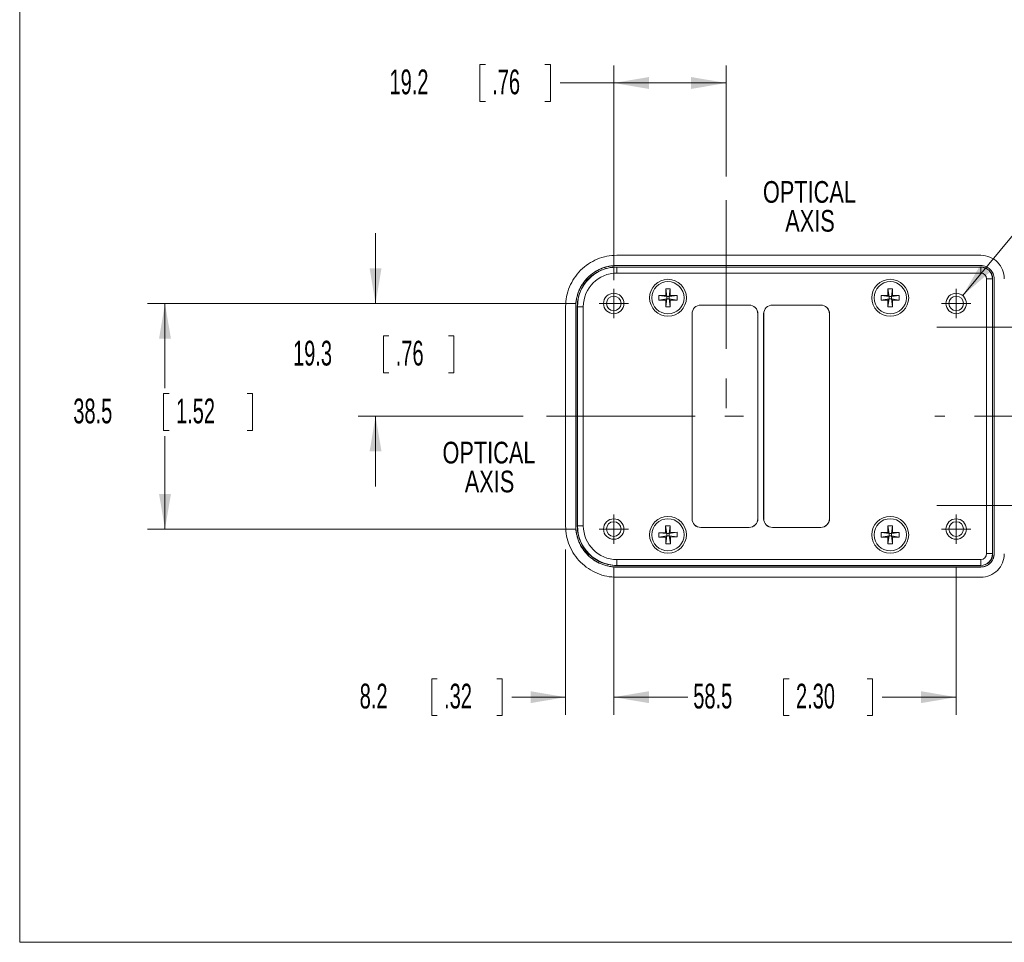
# Model space of a CAD drawing. Header units: millimetres. Extents: x 10 to 272, y 8 to 208.
# Tile 1 of 25: x 10 to 94, y 8 to 87. Entities that reach past the tile are written whole.
import ezdxf

# ---------------------------------------------------------------- set-up
doc = ezdxf.new("R2010")
doc.units = ezdxf.units.MM
doc.linetypes.add('CENTERX2', pattern=[20.32, 12.7, -2.54, 2.54, -2.54])
doc.styles.add('SLDTEXTSTYLE0', font='TXT', dxfattribs={"width": 0.75})
doc.styles.add('SLDTEXTSTYLE1', font='TXT', dxfattribs={"width": 0.605})
doc.dimstyles.new('SLDDIMSTYLE1', dxfattribs={"dimtxt": 2.054655, "dimasz": 3, "dimexe": 0, "dimexo": 0.0625, "dimgap": 0.513664, "dimtad": 0, "dimtih": 1, "dimtoh": 1, "dimlfac": 2, "dimrnd": 1e-09, "dimzin": 12, "dimdsep": 46, "dimtxsty": 'SLDTEXTSTYLE1', "dimsah": 1, "dimcen": 0.09, "dimadec": 0, "dimazin": 3, "dimtfac": 1, "dimtofl": 0, "dimtmove": 0, "dimatfit": 3, "dimfxl": 1, "dimfrac": 2, "dimtolj": 1, "dimtzin": 12, "dimarcsym": 0})
doc.dimstyles.new('SLDDIMSTYLE2', dxfattribs={"dimtxt": 2.054655, "dimasz": 3, "dimexe": 0, "dimexo": 0.0625, "dimgap": 0.513664, "dimtad": 0, "dimtih": 1, "dimtoh": 1, "dimlfac": 2, "dimrnd": 1e-09, "dimzin": 12, "dimdsep": 46, "dimtxsty": 'SLDTEXTSTYLE1', "dimsah": 1, "dimcen": 0.09, "dimadec": 0, "dimazin": 3, "dimtfac": 1, "dimtmove": 0, "dimatfit": 0, "dimfxl": 1, "dimfrac": 2, "dimtolj": 1, "dimtzin": 12, "dimarcsym": 0})
doc.dimstyles.new('SLDDIMSTYLE3', dxfattribs={"dimtxt": 2.054655, "dimasz": 3, "dimexe": 0, "dimexo": 0.0625, "dimgap": 0.513664, "dimtad": 0, "dimtih": 1, "dimtoh": 1, "dimlfac": 2, "dimrnd": 1e-09, "dimzin": 12, "dimdsep": 46, "dimtxsty": 'SLDTEXTSTYLE1', "dimsah": 1, "dimcen": 0, "dimadec": 0, "dimazin": 3, "dimtfac": 1, "dimtofl": 0, "dimtmove": 0, "dimatfit": 3, "dimfxl": 1, "dimfrac": 2, "dimtolj": 1, "dimtzin": 12, "dimarcsym": 0})

# ---------------------------------------------------------------- blocks, each defined once
blk = doc.blocks.new('SW_NOTE_3')
at = {"color": 0, "linetype": 'Continuous', "lineweight": 0, "char_height": 1.8521, "attachment_point": 2, "style": 'SLDTEXTSTYLE0'}
for s, insert in [('OPTICAL', (5.006, 2.387)), ('AXIS', (5.056, -0.082))]:
    blk.add_mtext(s, dxfattribs=dict(at, insert=insert))
blk = doc.blocks.new('SW_NOTE_4')
at = {"color": 0, "linetype": 'Continuous', "lineweight": 0, "char_height": 1.8521, "attachment_point": 2, "style": 'SLDTEXTSTYLE0'}
for s, insert in [('OPTICAL', (5.006, 2.387)), ('AXIS', (5.056, -0.082))]:
    blk.add_mtext(s, dxfattribs=dict(at, insert=insert))
blk = doc.blocks.new('*D24')
at = {"color": 7, "linetype": 'Continuous', "lineweight": 0}
for p, q in [((49.893, 82.681), (49.423, 82.681)), ((49.423, 82.681), (49.423, 79.525)), ((54.989, 82.681), (55.459, 82.681)), ((55.459, 82.681), (55.459, 79.525)), ((60.871, 64.266), (60.871, 82.603)), ((70.486, 73.103), (70.486, 82.603)), ((60.871, 81.103), (56.282, 81.103)), ((70.486, 81.103), (60.871, 81.103)), ((49.423, 79.525), (49.893, 79.525)), ((55.459, 79.525), (54.989, 79.525))]:
    blk.add_line(p, q, dxfattribs=at)
for points in [[(60.871, 81.103), (63.871, 80.595), (63.871, 81.611)], [(70.486, 81.103), (67.486, 81.611), (67.486, 80.595)]]:
    blk.add_solid(points, dxfattribs=at)
at = {"color": 7, "linetype": 'Continuous', "lineweight": 0, "char_height": 2.1167, "attachment_point": 1, "style": 'SLDTEXTSTYLE1'}
for s, insert in [('19.2', (41.701, 82.254)), ('.76', (50.481, 82.254))]:
    blk.add_mtext(s, dxfattribs=dict(at, insert=insert))
blk = doc.blocks.new('*D27')
at = {"color": 7, "linetype": 'Continuous', "lineweight": 0}
for p, q in [((56.757, 41.254), (56.757, 27.133)), ((60.871, 39.744), (60.871, 27.133)), ((45.779, 30.21), (45.308, 30.21)), ((45.308, 30.21), (45.308, 27.055)), ((50.874, 30.21), (51.345, 30.21)), ((51.345, 30.21), (51.345, 27.055)), ((56.757, 28.633), (52.168, 28.633)), ((60.871, 28.633), (66.871, 28.633)), ((45.308, 27.055), (45.779, 27.055)), ((51.345, 27.055), (50.874, 27.055))]:
    blk.add_line(p, q, dxfattribs=at)
for points in [[(56.757, 28.633), (53.757, 29.141), (53.757, 28.125)], [(60.871, 28.633), (63.871, 28.125), (63.871, 29.141)]]:
    blk.add_solid(points, dxfattribs=at)
at = {"color": 7, "linetype": 'Continuous', "lineweight": 0, "char_height": 2.1167, "attachment_point": 1, "style": 'SLDTEXTSTYLE1'}
for s, insert in [('8.2', (39.154, 29.784, 17.7)), ('.32', (46.367, 29.784, 17.7))]:
    blk.add_mtext(s, dxfattribs=dict(at, insert=insert))
blk = doc.blocks.new('*D28')
at = {"color": 7, "linetype": 'Continuous', "lineweight": 0}
for p, q in [((60.871, 39.744), (60.871, 27.133)), ((90.142, 39.744), (90.142, 27.133)), ((75.859, 30.21), (75.389, 30.21)), ((75.389, 30.21), (75.389, 27.055)), ((82.523, 30.21), (82.993, 30.21)), ((82.993, 30.21), (82.993, 27.055)), ((60.871, 28.633), (67.197, 28.633)), ((90.142, 28.633), (83.816, 28.633)), ((75.389, 27.055), (75.859, 27.055)), ((82.993, 27.055), (82.523, 27.055))]:
    blk.add_line(p, q, dxfattribs=at)
for points in [[(60.871, 28.633), (63.871, 28.125), (63.871, 29.141)], [(90.142, 28.633), (87.142, 29.141), (87.142, 28.125)]]:
    blk.add_solid(points, dxfattribs=at)
at = {"color": 7, "linetype": 'Continuous', "lineweight": 0, "char_height": 2.1167, "attachment_point": 1, "style": 'SLDTEXTSTYLE1'}
for s, insert in [('58.5', (67.667, 29.784, 17.7)), ('2.30', (76.447, 29.784, 17.7))]:
    blk.add_mtext(s, dxfattribs=dict(at, insert=insert))
blk = doc.blocks.new('*D29')
at = {"color": 7, "linetype": 'Continuous', "lineweight": 0}
for p, q in [((57.621, 62.266), (21.009, 62.266)), ((22.509, 62.266), (22.509, 55.04)), ((22.862, 54.569), (22.392, 54.569)), ((22.392, 54.569), (22.392, 51.414)), ((29.526, 54.569), (29.996, 54.569)), ((29.996, 54.569), (29.996, 51.414)), ((22.392, 51.414), (22.862, 51.414)), ((29.996, 51.414), (29.526, 51.414)), ((22.509, 42.994), (22.509, 50.943)), ((57.621, 42.994), (21.009, 42.994))]:
    blk.add_line(p, q, dxfattribs=at)
for points in [[(22.509, 62.266), (22.001, 59.266), (23.017, 59.266)], [(22.509, 42.994), (23.017, 45.994), (22.001, 45.994)]]:
    blk.add_solid(points, dxfattribs=at)
at = {"color": 7, "linetype": 'Continuous', "lineweight": 0, "char_height": 2.1167, "attachment_point": 1, "style": 'SLDTEXTSTYLE1'}
for s, insert in [('38.5', (14.67, 54.142, 17.7)), ('1.52', (23.45, 54.142, 17.7))]:
    blk.add_mtext(s, dxfattribs=dict(at, insert=insert))
blk = doc.blocks.new('*D30')
at = {"color": 7, "linetype": 'Continuous', "lineweight": 0}
for p, q in [((40.509, 62.266), (40.509, 68.266)), ((57.621, 62.266), (39.009, 62.266)), ((41.646, 59.508), (41.176, 59.508)), ((41.176, 59.508), (41.176, 56.352)), ((46.742, 59.508), (47.212, 59.508)), ((47.212, 59.508), (47.212, 56.352)), ((41.176, 56.352), (41.646, 56.352)), ((47.212, 56.352), (46.742, 56.352)), ((53.131, 52.63), (39.009, 52.63)), ((40.509, 52.63), (40.509, 46.63))]:
    blk.add_line(p, q, dxfattribs=at)
for points in [[(40.509, 62.266), (41.017, 65.266), (40.001, 65.266)], [(40.509, 52.63), (40.001, 49.63), (41.017, 49.63)]]:
    blk.add_solid(points, dxfattribs=at)
at = {"color": 7, "linetype": 'Continuous', "lineweight": 0, "char_height": 2.1167, "attachment_point": 1, "style": 'SLDTEXTSTYLE1'}
for s, insert in [('19.3', (33.454, 59.081, 17.7)), ('.76', (42.234, 59.081, 17.7))]:
    blk.add_mtext(s, dxfattribs=dict(at, insert=insert))
blk = doc.blocks.new('SW_SYMBOL_HOLE_DEPTH')
at = {"color": 0, "linetype": 'Continuous', "lineweight": 0}
for p, q in [((0, 875), (800, 875)), ((400, 875), (400, 75)), ((100, 555), (400, 75)), ((700, 555), (400, 75))]:
    blk.add_line(p, q, dxfattribs=at)
blk = doc.blocks.new('*D31')
at = {"color": 7, "linetype": 'Continuous', "lineweight": 0}
for p, q in [((90.7, 62.94), (101.054, 75.451)), ((101.054, 75.451), (105.054, 75.451))]:
    blk.add_line(p, q, dxfattribs=at)
blk.add_solid([(90.7, 62.94), (93.004, 64.927), (92.222, 65.575)], dxfattribs=at)
at = {"color": 7, "linetype": 'Continuous', "lineweight": 0, "xscale": 0.0027285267, "yscale": 0.0027285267, "zscale": 0.0027285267}
blk.add_blockref('SW_SYMBOL_HOLE_DEPTH', (113.207, 74.179), dxfattribs=at)
at = {"color": 7, "linetype": 'Continuous', "lineweight": 0, "char_height": 2.1167, "attachment_point": 1, "style": 'SLDTEXTSTYLE1'}
for s, insert in [('4X M3', (105.054, 76.602, 17.7)), ('3.0 MAX', (116.047, 76.602, 17.7))]:
    blk.add_mtext(s, dxfattribs=dict(at, insert=insert))
blk = doc.blocks.new('SW_CENTERMARKSYMBOL_1')
at = {"color": 0, "linetype": 'Continuous', "lineweight": 0}
for q in [(0, 1.25), (-1.25, 0), (0, -1.25), (1.25, 0)]:
    blk.add_line((0, 0), q, dxfattribs=at)
blk = doc.blocks.new('SW_CENTERMARKSYMBOL_2')
at = {"color": 0, "linetype": 'Continuous', "lineweight": 0}
for q in [(0, 1.25), (-1.25, 0), (0, -1.25), (1.25, 0)]:
    blk.add_line((0, 0), q, dxfattribs=at)
blk = doc.blocks.new('SW_CENTERMARKSYMBOL_3')
at = {"color": 0, "linetype": 'Continuous', "lineweight": 0}
for q in [(0, 1.25), (-1.25, 0), (0, -1.25), (1.25, 0)]:
    blk.add_line((0, 0), q, dxfattribs=at)
blk = doc.blocks.new('SW_CENTERMARKSYMBOL_4')
at = {"color": 0, "linetype": 'Continuous', "lineweight": 0}
for q in [(0, 1.25), (-1.25, 0), (0, -1.25), (1.25, 0)]:
    blk.add_line((0, 0), q, dxfattribs=at)

msp = doc.modelspace()

# ---------------------------------------------------------------- linework, layer by layer
at = {"color": 7, "linetype": 'Continuous', "lineweight": 15}
for p, q in [((10.0878, 7.6921), (10.0878, 207.6921)), ((61.131, 66.38), (92.257, 66.38)), ((92.257, 65.5116), (61.131, 65.5116)), ((61.131, 65.505), (61.131, 65.5116)), ((92.257, 65.505), (61.131, 65.505)), ((61.1312, 65.38), (61.1444, 65.3668)), ((92.2568, 65.38), (61.1312, 65.38)), ((61.1444, 65.3668), (61.1444, 64.8669)), ((61.1444, 65.3668), (92.2436, 65.3668)), ((92.2436, 64.8669), (61.1444, 64.8669)), ((92.2436, 65.3668), (92.2568, 65.38)), ((92.2436, 65.3668), (92.2436, 64.8669)), ((92.257, 65.505), (92.257, 65.5116)), ((92.7435, 40.8931), (92.7435, 64.367)), ((93.2434, 64.367), (92.7435, 64.367)), ((93.2567, 64.3802), (93.2434, 64.367)), ((93.2434, 64.367), (93.2434, 40.8931)), ((93.2567, 40.8799), (93.2567, 64.3802)), ((93.3817, 40.8797), (93.3817, 64.3804)), ((93.3817, 64.3804), (93.3882, 64.3804)), ((93.3882, 40.8797), (93.3882, 64.3804)), ((65.3092, 63.53), (65.7042, 63.53)), ((65.3092, 62.9525), (65.3092, 63.53)), ((65.3092, 63.53), (65.4079, 62.8538)), ((65.7042, 63.53), (65.6054, 62.8538)), ((65.7042, 63.53), (65.7042, 62.9525)), ((84.3092, 63.53), (84.7042, 63.53)), ((84.3092, 62.9525), (84.3092, 63.53)), ((84.3092, 63.53), (84.4079, 62.8538)), ((84.7042, 63.53), (84.6054, 62.8538)), ((84.7042, 63.53), (84.7042, 62.9525)), ((64.7317, 62.9525), (65.3092, 62.9525)), ((64.7317, 62.5575), (64.7317, 62.9525)), ((64.7317, 62.9525), (65.4079, 62.8538)), ((64.7317, 62.5575), (65.4079, 62.6563)), ((65.3092, 62.5575), (64.7317, 62.5575)), ((65.4079, 62.8538), (65.3092, 62.9525)), ((65.3092, 62.5575), (65.4079, 62.6563)), ((65.3092, 61.98), (65.4079, 62.6563)), ((65.3092, 61.98), (65.3092, 62.5575)), ((65.4079, 62.6563), (65.4079, 62.8538)), ((65.4079, 62.8538), (65.6054, 62.8538)), ((65.6054, 62.6563), (65.4079, 62.6563)), ((66.2817, 62.9525), (65.6054, 62.8538)), ((65.7042, 62.9525), (65.6054, 62.8538)), ((65.6054, 62.8538), (65.6054, 62.6563)), ((65.6054, 62.6563), (65.7042, 62.5575)), ((65.7042, 61.98), (65.6054, 62.6563)), ((66.2817, 62.5575), (65.6054, 62.6563)), ((65.7042, 62.9525), (66.2817, 62.9525)), ((65.7042, 62.5575), (65.7042, 61.98)), ((66.2817, 62.5575), (65.7042, 62.5575)), ((66.2817, 62.9525), (66.2817, 62.5575)), ((83.7317, 62.9525), (84.3092, 62.9525)), ((83.7317, 62.5575), (83.7317, 62.9525)), ((83.7317, 62.9525), (84.4079, 62.8538)), ((83.7317, 62.5575), (84.4079, 62.6563)), ((84.3092, 62.5575), (83.7317, 62.5575)), ((84.4079, 62.8538), (84.3092, 62.9525)), ((84.3092, 61.98), (84.4079, 62.6563)), ((84.3092, 62.5575), (84.4079, 62.6563)), ((84.3092, 61.98), (84.3092, 62.5575)), ((84.4079, 62.6563), (84.4079, 62.8538)), ((84.4079, 62.8538), (84.6054, 62.8538)), ((84.6054, 62.6563), (84.4079, 62.6563)), ((85.2817, 62.9525), (84.6054, 62.8538)), ((84.7042, 62.9525), (84.6054, 62.8538)), ((84.6054, 62.8538), (84.6054, 62.6563)), ((84.7042, 61.98), (84.6054, 62.6563)), ((84.6054, 62.6563), (84.7042, 62.5575)), ((85.2817, 62.5575), (84.6054, 62.6563)), ((84.7042, 62.9525), (85.2817, 62.9525)), ((84.7042, 62.5575), (84.7042, 61.98)), ((85.2817, 62.5575), (84.7042, 62.5575)), ((85.2817, 62.9525), (85.2817, 62.5575)), ((56.7567, 43.2544), (56.7567, 62.0057)), ((57.6251, 62.0057), (57.6251, 43.2544)), ((57.6317, 62.0057), (57.6251, 62.0057)), ((57.6317, 62.0057), (57.6317, 43.2544)), ((57.7699, 61.9923), (57.7567, 62.0056)), ((57.7567, 62.0056), (57.7567, 43.2545)), ((57.7699, 43.2678), (57.7699, 61.9923)), ((58.2699, 61.9923), (57.7699, 61.9923)), ((58.2699, 61.9923), (58.2699, 43.2678)), ((65.7042, 61.98), (65.3092, 61.98)), ((72.4399, 62.1323), (68.3103, 62.1323)), ((68.3103, 62.1323), (68.3125, 62.13)), ((72.4377, 62.13), (68.3125, 62.13)), ((72.4377, 62.13), (72.4399, 62.1323)), ((78.5649, 62.1323), (74.4353, 62.1323)), ((74.4353, 62.1323), (74.4375, 62.13)), ((78.5627, 62.13), (74.4375, 62.13)), ((78.5627, 62.13), (78.5649, 62.1323)), ((84.7042, 61.98), (84.3092, 61.98)), ((67.5604, 61.3824), (67.5604, 43.8777)), ((67.5626, 61.3802), (67.5604, 61.3824)), ((67.5626, 61.3802), (67.5626, 43.8799)), ((73.1898, 61.3824), (73.1876, 61.3802)), ((73.1876, 43.8799), (73.1876, 61.3802)), ((73.1898, 43.8777), (73.1898, 61.3824)), ((73.6854, 61.3824), (73.6854, 43.8777)), ((73.6876, 61.3802), (73.6854, 61.3824)), ((73.6876, 61.3802), (73.6876, 43.8799)), ((79.3148, 61.3824), (79.3126, 61.3802)), ((79.3126, 43.8799), (79.3126, 61.3802)), ((79.3148, 43.8777), (79.3148, 61.3824)), ((67.5604, 43.8777), (67.5626, 43.8799)), ((73.1876, 43.8799), (73.1898, 43.8777)), ((73.6854, 43.8777), (73.6876, 43.8799)), ((79.3126, 43.8799), (79.3148, 43.8777)), ((57.6317, 43.2544), (57.6251, 43.2544)), ((57.7567, 43.2545), (57.7699, 43.2678)), ((58.2699, 43.2678), (57.7699, 43.2678)), ((65.2933, 43.2758), (65.6882, 43.2839)), ((65.3052, 42.6985), (65.2933, 43.2758)), ((65.2933, 43.2758), (65.4059, 42.6018)), ((65.6882, 43.2839), (65.6034, 42.6058)), ((65.6882, 43.2839), (65.7001, 42.7066)), ((68.3125, 43.13), (68.3103, 43.1278)), ((68.3103, 43.1278), (72.4399, 43.1278)), ((68.3125, 43.13), (72.4377, 43.13)), ((72.4399, 43.1278), (72.4377, 43.13)), ((74.4375, 43.13), (74.4353, 43.1278)), ((74.4353, 43.1278), (78.5649, 43.1278)), ((74.4375, 43.13), (78.5627, 43.13)), ((78.5649, 43.1278), (78.5627, 43.13)), ((84.3092, 43.28), (84.7042, 43.28)), ((84.3092, 42.7025), (84.3092, 43.28)), ((84.3092, 43.28), (84.4079, 42.6038)), ((84.7042, 43.28), (84.6054, 42.6038)), ((84.7042, 43.28), (84.7042, 42.7025)), ((64.7278, 42.6866), (65.3052, 42.6985)), ((64.7359, 42.2917), (64.7278, 42.6866)), ((64.7278, 42.6866), (65.4059, 42.6018)), ((64.7359, 42.2917), (65.41, 42.4043)), ((65.3133, 42.3035), (64.7359, 42.2917)), ((65.3052, 42.6985), (65.4059, 42.6018)), ((65.41, 42.4043), (65.3133, 42.3035)), ((65.3252, 41.7262), (65.3133, 42.3035)), ((65.3252, 41.7262), (65.41, 42.4043)), ((65.4059, 42.6018), (65.6034, 42.6058)), ((65.41, 42.4043), (65.4059, 42.6018)), ((65.6074, 42.4083), (65.41, 42.4043)), ((66.2775, 42.7184), (65.6034, 42.6058)), ((65.6034, 42.6058), (65.7001, 42.7066)), ((65.6034, 42.6058), (65.6074, 42.4083)), ((65.7201, 41.7343), (65.6074, 42.4083)), ((65.7082, 42.3116), (65.6074, 42.4083)), ((66.2856, 42.3235), (65.6074, 42.4083)), ((65.7001, 42.7066), (66.2775, 42.7184)), ((66.2856, 42.3235), (65.7082, 42.3116)), ((65.7082, 42.3116), (65.7201, 41.7343)), ((66.2775, 42.7184), (66.2856, 42.3235)), ((83.7317, 42.7025), (84.3092, 42.7025)), ((83.7317, 42.3075), (83.7317, 42.7025)), ((83.7317, 42.7025), (84.4079, 42.6038)), ((83.7317, 42.3075), (84.4079, 42.4063)), ((84.3092, 42.3075), (83.7317, 42.3075)), ((84.4079, 42.6038), (84.3092, 42.7025)), ((84.3092, 42.3075), (84.4079, 42.4063)), ((84.3092, 41.73), (84.4079, 42.4063)), ((84.3092, 41.73), (84.3092, 42.3075)), ((84.4079, 42.4063), (84.4079, 42.6038)), ((84.4079, 42.6038), (84.6054, 42.6038)), ((84.6054, 42.4063), (84.4079, 42.4063)), ((85.2817, 42.7025), (84.6054, 42.6038)), ((84.7042, 42.7025), (84.6054, 42.6038)), ((84.6054, 42.6038), (84.6054, 42.4063)), ((84.6054, 42.4063), (84.7042, 42.3075)), ((84.7042, 41.73), (84.6054, 42.4063)), ((85.2817, 42.3075), (84.6054, 42.4063)), ((84.7042, 42.7025), (85.2817, 42.7025)), ((84.7042, 42.3075), (84.7042, 41.73)), ((85.2817, 42.3075), (84.7042, 42.3075)), ((85.2817, 42.7025), (85.2817, 42.3075)), ((65.7201, 41.7343), (65.3252, 41.7262)), ((84.7042, 41.73), (84.3092, 41.73)), ((93.2434, 40.8931), (92.7435, 40.8931)), ((93.2434, 40.8931), (93.2567, 40.8799)), ((93.3817, 40.8797), (93.3882, 40.8797)), ((61.131, 39.755), (61.131, 39.7485)), ((61.131, 39.755), (92.257, 39.755)), ((61.131, 39.7485), (92.257, 39.7485)), ((61.1444, 39.8933), (61.1312, 39.88)), ((61.1312, 39.88), (92.2568, 39.88)), ((61.1444, 40.3932), (92.2436, 40.3932)), ((61.1444, 40.3932), (61.1444, 39.8933)), ((92.2436, 39.8933), (61.1444, 39.8933)), ((92.2436, 40.3932), (92.2436, 39.8933)), ((92.2568, 39.88), (92.2436, 39.8933)), ((92.257, 39.755), (92.257, 39.7485)), ((92.257, 38.88), (61.131, 38.88)), ((270.0878, 7.6921), (10.0878, 7.6921))]:
    msp.add_line(p, q, dxfattribs=at)
at = {"color": 7, "linetype": 'CENTERX2', "lineweight": 0}
for p, q in [((70.486, 71.1031), (70.486, 51.2049)), ((88.4876, 60.255), (104.4098, 60.255)), ((55.131, 52.63), (71.9588, 52.63)), ((104.4098, 52.63), (88.3088, 52.63)), ((88.4784, 45.005), (104.3086, 45.005))]:
    msp.add_line(p, q, dxfattribs=at)
at = {"color": 7, "linetype": 'Continuous', "lineweight": 15}
for centre, radius in [((65.5067, 62.755), 1.575), ((65.5067, 62.755), 1.375), ((84.5067, 62.755), 1.575), ((84.5067, 62.755), 1.375), ((60.871, 62.2657), 0.875), ((90.1423, 62.2657), 0.875), ((60.871, 62.2657), 0.625), ((90.1423, 62.2657), 0.625), ((60.871, 42.9944), 0.875), ((65.5067, 42.505), 1.575), ((65.5067, 42.505), 1.375), ((84.5067, 42.505), 1.575), ((84.5067, 42.505), 1.375), ((90.1423, 42.9944), 0.875), ((60.871, 42.9944), 0.625), ((90.1423, 42.9944), 0.625)]:
    msp.add_circle(centre, radius, dxfattribs=at)
for centre, radius, start, end in [((60.9442, 62.1925), 3.125, 114.892797, 155.107203), ((92.2434, 64.3668), 1, 0.008727, 89.991273), ((60.9442, 43.0675), 3.125, 204.892797, 245.107203), ((92.2434, 40.8933), 1, 270.008727, 359.991273)]:
    msp.add_arc(centre, radius, start, end, dxfattribs=at)
for centre, major_axis, ratio, start_param, end_param in [((61.1453, 61.9914), (-2.387, 2.387), 0.9997857, 5.4979394, 7.0684312), ((61.1322, 62.0045), (-2.3872, 2.3872), 0.9996955, 5.9592362, 6.6071344), ((61.1453, 61.9914), (-2.0336, 2.0336), 0.9996955, 5.4979394, 7.0684312), ((61.1322, 62.0045), (-2.3872, 2.3872), 0.9996955, 5.4979394, 5.9592362), ((92.2434, 64.3668), (0.3537, 0.3537), 0.9996955, 5.4979394, 7.0684312), ((92.2565, 64.3799), (0.7073, 0.7073), 0.9996955, 5.4979394, 7.0684312), ((61.1322, 62.0045), (-2.3872, 2.3872), 0.9996955, 0.3239491, 0.7852459), ((68.3105, 61.3822), (0.5305, -0.5305), 0.9996955, 2.3563468, 3.9268385), ((68.3127, 61.3799), (0.5305, -0.5305), 0.9996955, 2.3563468, 3.9268385), ((72.4375, 61.3799), (-0.5305, -0.5305), 0.9996955, 2.3563468, 3.9268385), ((72.4397, 61.3822), (-0.5305, -0.5305), 0.9996955, 2.3563468, 3.9268385), ((74.4355, 61.3822), (0.5305, -0.5305), 0.9996955, 2.3563468, 3.9268385), ((74.4377, 61.3799), (0.5305, -0.5305), 0.9996955, 2.3563468, 3.9268385), ((78.5625, 61.3799), (-0.5305, -0.5305), 0.9996955, 2.3563468, 3.9268385), ((78.5647, 61.3822), (-0.5305, -0.5305), 0.9996955, 2.3563468, 3.9268385), ((68.3105, 43.8779), (0.5305, 0.5305), 0.9996955, 2.3563468, 3.9268385), ((68.3127, 43.8802), (0.5305, 0.5305), 0.9996955, 2.3563468, 3.9268385), ((72.4375, 43.8802), (-0.5305, 0.5305), 0.9996955, 2.3563468, 3.9268385), ((72.4397, 43.8779), (-0.5305, 0.5305), 0.9996955, 2.3563468, 3.9268385), ((74.4355, 43.8779), (0.5305, 0.5305), 0.9996955, 2.3563468, 3.9268385), ((74.4377, 43.8802), (0.5305, 0.5305), 0.9996955, 2.3563468, 3.9268385), ((78.5625, 43.8802), (-0.5305, 0.5305), 0.9996955, 2.3563468, 3.9268385), ((78.5647, 43.8779), (-0.5305, 0.5305), 0.9996955, 2.3563468, 3.9268385), ((61.1322, 43.2556), (-2.3872, -2.3872), 0.9996955, 5.4979394, 5.9592362), ((61.1453, 43.2687), (2.387, 2.387), 0.9997857, 2.3563468, 3.9268385), ((61.1453, 43.2687), (-2.0336, -2.0336), 0.9996955, 5.4979394, 7.0684312), ((61.1322, 43.2556), (-2.3872, -2.3872), 0.9996955, 5.9592362, 6.6071344), ((92.2434, 40.8933), (0.3537, -0.3537), 0.9996955, 5.4979394, 7.0684312), ((92.2565, 40.8802), (0.7073, -0.7073), 0.9996955, 5.4979394, 7.0684312), ((61.1322, 43.2556), (-2.3872, -2.3872), 0.9996955, 0.3239491, 0.7852459)]:
    msp.add_ellipse(centre, major_axis=major_axis, ratio=ratio, start_param=start_param, end_param=end_param, dxfattribs=at)
for points, knots in [([(61.131, 66.38), (60.5583, 66.38), (59.986, 66.2662), (58.9279, 65.828), (58.4427, 65.5038), (57.6329, 64.694), (57.3087, 64.2088), (56.8705, 63.1508), (56.7567, 62.5785), (56.7567, 62.0057)], [5.4979394, 5.4979394, 5.4979394, 5.4979394, 5.8905624, 5.8905624, 6.2831853, 6.2831853, 6.6758082, 6.6758082, 7.0684312, 7.0684312, 7.0684312, 7.0684312]), ([(94.2567, 64.3804), (94.2567, 64.6422), (94.2046, 64.9038), (94.0043, 65.3875), (93.8561, 65.6093), (93.4859, 65.9795), (93.2641, 66.1277), (92.7805, 66.328), (92.5188, 66.38), (92.257, 66.38)], [5.4979394, 5.4979394, 5.4979394, 5.4979394, 5.8905624, 5.8905624, 6.2831853, 6.2831853, 6.6758082, 6.6758082, 7.0684312, 7.0684312, 7.0684312, 7.0684312]), ([(61.131, 65.5116), (60.8995, 65.5116), (60.6718, 65.4886), (60.3359, 65.4219), (60.2248, 65.3942), (60.0046, 65.3277), (59.8951, 65.2886), (59.5768, 65.1567), (59.3757, 65.0489), (58.9947, 64.7947), (58.8142, 64.647), (58.4909, 64.3239), (58.346, 64.1474), (58.1538, 63.8602), (58.0941, 63.7608), (57.9858, 63.5587), (57.9368, 63.4554), (57.7181, 62.9286), (57.6251, 62.4665), (57.6251, 62.0057)], [0, 0, 0, 0, 0.125, 0.125, 0.1875, 0.1875, 0.25, 0.25, 0.375, 0.375, 0.5, 0.5, 0.625, 0.625, 0.6875, 0.6875, 0.75, 0.75, 1, 1, 1, 1]), ([(57.6317, 62.0057), (57.6322, 62.0517), (57.6333, 62.1435), (57.6418, 62.281), (57.6553, 62.4182), (57.6744, 62.5551), (57.7109, 62.7587), (57.7779, 63.0261), (57.8939, 63.3497), (58.0412, 63.6604), (58.277, 64.0524), (58.6418, 64.4978), (59.0872, 64.8619), (59.4798, 65.0973), (59.7899, 65.244), (60.1135, 65.3597), (60.4107, 65.4339), (60.6747, 65.4774), (60.9025, 65.5007), (61.0548, 65.5036), (61.131, 65.505)], [0, 0, 0, 0, 0.02508838, 0.05015272, 0.0752322, 0.10036595, 0.12559284, 0.1882096, 0.25062808, 0.31300977, 0.37568859, 0.50016393, 0.62528692, 0.68766938, 0.74985344, 0.81232145, 0.87508468, 0.91682687, 0.95840583, 1, 1, 1, 1]), ([(93.3882, 64.3804), (93.3882, 64.5284), (93.3588, 64.6765), (93.2737, 64.8819), (93.2389, 64.9468), (93.1569, 65.0697), (93.1092, 65.128), (92.9528, 65.2845), (92.8268, 65.3687), (92.5548, 65.4816), (92.4064, 65.5116), (92.257, 65.5116)], [0, 0, 0, 0, 0.25, 0.25, 0.375, 0.375, 0.5, 0.5, 0.75, 0.75, 1, 1, 1, 1]), ([(56.7567, 43.2544), (56.7567, 42.6816), (56.8705, 42.1093), (57.3087, 41.0513), (57.6329, 40.5661), (58.4427, 39.7563), (58.9279, 39.4321), (59.986, 38.9939), (60.5583, 38.88), (61.131, 38.88)], [5.4979394, 5.4979394, 5.4979394, 5.4979394, 5.8905624, 5.8905624, 6.2831853, 6.2831853, 6.6758082, 6.6758082, 7.0684312, 7.0684312, 7.0684312, 7.0684312]), ([(57.6251, 43.2544), (57.6251, 43.0228), (57.6481, 42.7952), (57.7148, 42.4592), (57.7425, 42.3482), (57.8091, 42.128), (57.8481, 42.0185), (57.98, 41.7002), (58.0878, 41.499), (58.342, 41.1181), (58.4897, 40.9375), (58.8129, 40.6142), (58.9894, 40.4693), (59.2765, 40.2771), (59.3759, 40.2174), (59.5781, 40.1091), (59.6813, 40.0602), (60.2081, 39.8415), (60.6703, 39.7485), (61.131, 39.7485)], [0, 0, 0, 0, 0.125, 0.125, 0.1875, 0.1875, 0.25, 0.25, 0.375, 0.375, 0.5, 0.5, 0.625, 0.625, 0.6875, 0.6875, 0.75, 0.75, 1, 1, 1, 1]), ([(61.131, 39.755), (61.0851, 39.7556), (60.9932, 39.7566), (60.8557, 39.7651), (60.7185, 39.7787), (60.5816, 39.7978), (60.378, 39.8343), (60.1106, 39.9013), (59.7871, 40.0172), (59.4764, 40.1646), (59.0843, 40.4004), (58.6389, 40.7652), (58.2749, 41.2105), (58.0394, 41.6031), (57.8927, 41.9132), (57.777, 42.2369), (57.7028, 42.534), (57.6594, 42.7981), (57.636, 43.0259), (57.6331, 43.1782), (57.6317, 43.2544)], [0, 0, 0, 0, 0.0250884, 0.0501527, 0.0752322, 0.100366, 0.1255928, 0.1882096, 0.2506281, 0.3130098, 0.3756886, 0.5001639, 0.6252869, 0.6876694, 0.7498534, 0.8123215, 0.8750847, 0.9168269, 0.9584058, 1, 1, 1, 1]), ([(92.257, 38.88), (92.5188, 38.88), (92.7805, 38.9321), (93.2641, 39.1324), (93.4859, 39.2806), (93.8561, 39.6508), (94.0043, 39.8726), (94.2046, 40.3563), (94.2567, 40.6179), (94.2567, 40.8797)], [5.4979394, 5.4979394, 5.4979394, 5.4979394, 5.8905624, 5.8905624, 6.2831853, 6.2831853, 6.6758082, 6.6758082, 7.0684312, 7.0684312, 7.0684312, 7.0684312]), ([(92.257, 39.7485), (92.4051, 39.7485), (92.5531, 39.7779), (92.7585, 39.863), (92.8234, 39.8978), (92.9464, 39.9799), (93.0046, 40.0275), (93.1611, 40.1839), (93.2454, 40.31), (93.3582, 40.582), (93.3882, 40.7304), (93.3882, 40.8797)], [0, 0, 0, 0, 0.25, 0.25, 0.375, 0.375, 0.5, 0.5, 0.75, 0.75, 1, 1, 1, 1]), ([(93.3817, 40.8797), (93.3812, 40.855), (93.3803, 40.8056), (93.3729, 40.7321), (93.361, 40.6596), (93.3442, 40.5881), (93.3227, 40.5175), (93.2793, 40.4027), (93.1982, 40.2501), (93.0572, 40.0793), (92.8862, 39.9382), (92.7118, 39.8456), (92.5492, 39.7903), (92.4044, 39.7605), (92.3063, 39.7569), (92.257, 39.755)], [0, 0, 0, 0, 0.04211577, 0.08385915, 0.12540962, 0.16694916, 0.2086599, 0.25072172, 0.37538371, 0.50019049, 0.62493156, 0.74983357, 0.83335444, 0.91625988, 1, 1, 1, 1])]:
    msp.add_open_spline(points, degree=3, knots=knots, dxfattribs=at)

# ---------------------------------------------------------------- block references
at = {"color": 7, "linetype": 'Continuous', "lineweight": 0}
for name, p in [('SW_NOTE_3', (72.5923, 70.3349)), ('SW_CENTERMARKSYMBOL_1', (60.871, 62.2657)), ('SW_CENTERMARKSYMBOL_4', (90.1423, 62.2657)), ('SW_NOTE_4', (45.1978, 48.0656)), ('SW_CENTERMARKSYMBOL_2', (60.871, 42.9944)), ('SW_CENTERMARKSYMBOL_3', (90.1423, 42.9944))]:
    msp.add_blockref(name, p, dxfattribs=at)

# ---------------------------------------------------------------- dimensions: what is measured, and where the dimension line sits
for base, p1, p2, dimstyle, picture, middle in [((70.486, 81.1031), (60.871, 62.2657), (70.486, 71.1031), 'SLDDIMSTYLE1', '*D24', (48.7562, 81.1031)), ((60.871, 28.6327), (56.7567, 43.2544), (60.871, 41.7444), 'SLDDIMSTYLE2', '*D27', (45.4258, 28.6327)), ((90.1423, 28.6327), (60.871, 41.7444), (90.1423, 41.7444), 'SLDDIMSTYLE1', '*D28', (75.5067, 28.6327))]:
    dim = msp.add_linear_dim(base=base, p1=p1, p2=p2, dimstyle=dimstyle, dxfattribs=at)
    dim.commit()
    dim.dimension.update_dxf_attribs({"geometry": picture, "text_midpoint": middle, "dimtype": 160})
dim = msp.add_diameter_dim_2p(p1=(89.5845, 61.5916), p2=(90.7002, 62.9398), text='4X M3{\\fGDT;x}3.0 MAX', dimstyle='SLDDIMSTYLE3', override={"dimpost": '<>'}, dxfattribs=at)
dim.commit()
dim.dimension.update_dxf_attribs({"geometry": '*D31', "text_midpoint": (115.9601, 75.4511), "dimtype": 163})
for base, p1, p2, dimstyle, picture, middle in [((40.5094, 62.2657), (55.131, 52.63), (59.621, 62.2657), 'SLDDIMSTYLE2', '*D30', (40.5094, 57.9299)), ((22.5094, 42.9944), (59.621, 62.2657), (59.621, 42.9944), 'SLDDIMSTYLE1', '*D29', (22.5094, 52.9915))]:
    dim = msp.add_linear_dim(base=base, p1=p1, p2=p2, angle=90, dimstyle=dimstyle, dxfattribs=at)
    dim.commit()
    dim.dimension.update_dxf_attribs({"geometry": picture, "text_midpoint": middle, "dimtype": 160})

doc.saveas('drawing.dxf')
